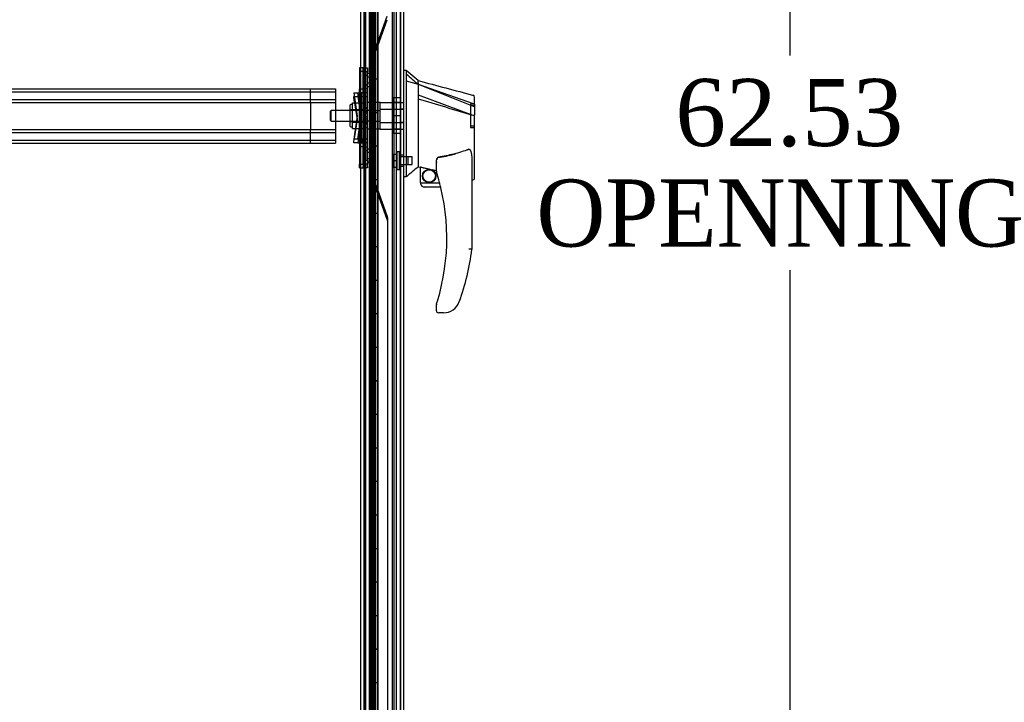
# Model space of a CAD drawing. Header units: inches. Extents: x 1 to 359, y -2 to 239.
# Tile 10 of 88: x 31 to 60, y 97 to 118. Entities that reach past the tile are written whole.
import ezdxf
from ezdxf.enums import TextEntityAlignment as Align
from ezdxf.lldxf.tags import DXFTag

# ---------------------------------------------------------------- set-up
doc = ezdxf.new("R2010")
doc.units = ezdxf.units.IN
doc.header["$MEASUREMENT"] = 0
for name, color, linetype in [('COM53964-2', 7, 'Continuous'), ('COM54746-60', 7, 'Continuous'), ('COM70220', 7, 'Continuous'), ('COM70739-9', 7, 'Continuous'), ('COM70838', 7, 'Continuous'), ('COM70839-3', 7, 'Continuous'), ('COM71195-8', 7, 'Continuous'), ('COM71300-8', 7, 'Continuous'), ('Default', 7, 'Continuous'), ('HAN13068', 7, 'Continuous'), ('HAN13068_NUT', 7, 'Continuous'), ('HAN13068_SCREW', 7, 'Continuous'), ('HAN_NUT', 7, 'Continuous'), ('RVT19000', 7, 'Continuous'), ('SPC87322', 7, 'Continuous')]:
    doc.layers.add(name, color=color, linetype=linetype)
doc.styles.add('SEACAD_Times_New_Roman', font='times.ttf')
tags = doc.linetypes.add('HIDDEN2', pattern=[0.1875, 0.125, -0.0625]).pattern_tags.tags
tags[6:7] = [DXFTag(74, 4), DXFTag(75, 0), DXFTag(340, '0'), DXFTag(46, 0.0), DXFTag(50, 0.0), DXFTag(44, 0.0), DXFTag(45, 0.0)]
tags[4:5] = [DXFTag(74, 4), DXFTag(75, 0), DXFTag(340, '0'), DXFTag(46, 0.0), DXFTag(50, 0.0), DXFTag(44, 0.0), DXFTag(45, 0.0)]
doc.dimstyles.new('HAMMOND_(STH_-_540x360)', dxfattribs={"dimtxt": 2, "dimasz": 2.5, "dimexe": 1, "dimexo": 1, "dimgap": 0.5, "dimtad": 0, "dimtih": 1, "dimtoh": 1, "dimzin": 0, "dimdsep": 46, "dimtxsty": 'SEACAD_Times_New_Roman', "dimblk1": '_SE_FILLED', "dimblk2": '_SE_FILLED', "dimsah": 1, "dimcen": 1, "dimadec": 0, "dimazin": 0, "dimtfac": 0.8, "dimtofl": 0, "dimtmove": 0, "dimatfit": 3, "dimfxl": 1, "dimtolj": 1, "dimtzin": 0, "dimarcsym": 0})

# ---------------------------------------------------------------- blocks, each defined once
blk = doc.blocks.new('SE1')
at = {"layer": 'COM53964-2', "color": 7, "linetype": 'HIDDEN2'}
for p, q in [((17.72, 115.47), (40.095, 115.47)), ((17.72, 115.375), (40.095, 115.375)), ((39.348, 115.332), (39.348, 115.47)), ((40.095, 115.47), (40.095, 115.332)), ((17.72, 115.151), (40.095, 115.151)), ((39.348, 115.194), (39.348, 115.332)), ((39.348, 115.056), (39.348, 115.194)), ((40.095, 115.332), (40.095, 113.983)), ((17.72, 115.056), (40.095, 115.056)), ((39.348, 115.056), (39.348, 114.259)), ((17.72, 114.259), (40.095, 114.259)), ((39.348, 114.121), (39.348, 114.259)), ((17.72, 114.164), (40.095, 114.164)), ((17.72, 113.94), (40.095, 113.94)), ((39.348, 113.983), (39.348, 114.121)), ((39.348, 113.845), (39.348, 113.983)), ((40.095, 113.983), (40.095, 113.845)), ((17.72, 113.845), (40.095, 113.845))]:
    blk.add_line(p, q, dxfattribs=at)
at = {"layer": 'COM54746-60', "color": 7, "linetype": 'HIDDEN2'}
for p, q in [((41, 84.765), (41, 144.765)), ((41.186, 144.765), (41.186, 85.765)), ((41.286, 85.765), (41.286, 144.765)), ((41.84, 84.765), (41.84, 144.765)), ((41.101, 117.765), (41.101, 116.765)), ((41.105, 117.765), (41.105, 116.765)), ((41.11, 116.765), (41.11, 117.765)), ((41.119, 117.765), (41.119, 116.766)), ((41.181, 117.765), (41.181, 116.766)), ((41.194, 116.765), (41.194, 117.765)), ((41.236, 116.765), (41.236, 117.765)), ((41.241, 117.765), (41.241, 116.766)), ((41.246, 117.765), (41.246, 116.766)), ((41.291, 116.765), (41.291, 117.765)), ((41.101, 116.765), (41.105, 116.765)), ((41.101, 116.765), (41.101, 115.765)), ((41.119, 116.766), (41.119, 116.765)), ((41.119, 116.764), (41.246, 116.764)), ((41.149, 116.765), (41.149, 115.765)), ((41.181, 116.766), (41.181, 115.765)), ((41.194, 116.765), (41.194, 115.765)), ((41.236, 116.765), (41.236, 115.765)), ((41.241, 115.765), (41.241, 116.766)), ((41.246, 115.765), (41.246, 116.766)), ((41.291, 116.764), (41.246, 116.764)), ((41.291, 115.765), (41.291, 116.766)), ((41.291, 116.764), (41.353, 116.764)), ((41.101, 115.765), (41.101, 114.765)), ((41.101, 115.765), (41.105, 115.765)), ((41.105, 115.765), (41.105, 114.765)), ((41.11, 114.765), (41.11, 115.765)), ((41.119, 115.765), (41.119, 114.766)), ((41.181, 115.765), (41.181, 114.766)), ((41.194, 114.765), (41.194, 115.765)), ((41.236, 114.765), (41.236, 115.765)), ((41.241, 115.765), (41.241, 114.766)), ((41.246, 115.765), (41.246, 114.766)), ((41.291, 114.765), (41.291, 115.765)), ((41.101, 114.765), (41.105, 114.765)), ((41.101, 114.765), (41.101, 113.765)), ((41.119, 114.766), (41.119, 114.765)), ((41.119, 114.764), (41.246, 114.764)), ((41.149, 114.765), (41.149, 113.765)), ((41.181, 114.766), (41.181, 113.765)), ((41.194, 114.765), (41.194, 113.765)), ((41.236, 114.765), (41.236, 113.765)), ((41.241, 113.765), (41.241, 114.766)), ((41.246, 113.765), (41.246, 114.766)), ((41.291, 114.764), (41.246, 114.764)), ((41.291, 113.765), (41.291, 114.766)), ((41.291, 114.764), (41.353, 114.764)), ((41.101, 113.765), (41.101, 112.765)), ((41.101, 113.765), (41.105, 113.765)), ((41.105, 113.765), (41.105, 112.765)), ((41.11, 112.765), (41.11, 113.765)), ((41.119, 113.765), (41.119, 112.766)), ((41.181, 113.765), (41.181, 112.766)), ((41.194, 112.765), (41.194, 113.765)), ((41.236, 112.765), (41.236, 113.765)), ((41.241, 113.765), (41.241, 112.766)), ((41.246, 113.765), (41.246, 112.766)), ((41.291, 112.765), (41.291, 113.765)), ((41.101, 112.765), (41.105, 112.765)), ((41.101, 112.765), (41.101, 111.765)), ((41.119, 112.766), (41.119, 112.765)), ((41.119, 112.764), (41.246, 112.764)), ((41.149, 112.765), (41.149, 111.765)), ((41.181, 112.766), (41.181, 111.765)), ((41.194, 112.765), (41.194, 111.765)), ((41.236, 112.765), (41.236, 111.765)), ((41.241, 111.765), (41.241, 112.766)), ((41.246, 111.765), (41.246, 112.766)), ((41.291, 112.764), (41.246, 112.764)), ((41.291, 111.765), (41.291, 112.766)), ((41.291, 112.764), (41.353, 112.764)), ((41, 111.917), (40.938, 111.917)), ((40.938, 111.613), (41, 111.613)), ((41.101, 111.765), (41.101, 110.765)), ((41.101, 111.765), (41.105, 111.765)), ((41.105, 111.765), (41.105, 110.765)), ((41.11, 110.765), (41.11, 111.765)), ((41.119, 111.765), (41.119, 110.766)), ((41.181, 111.765), (41.181, 110.766)), ((41.194, 110.765), (41.194, 111.765)), ((41.236, 110.765), (41.236, 111.765)), ((41.241, 111.765), (41.241, 110.766)), ((41.246, 111.765), (41.246, 110.766)), ((41.291, 110.765), (41.291, 111.765)), ((41.101, 110.765), (41.105, 110.765)), ((41.101, 110.765), (41.101, 109.765)), ((41.119, 110.766), (41.119, 110.765)), ((41.119, 110.764), (41.246, 110.764)), ((41.149, 110.765), (41.149, 109.765)), ((41.181, 110.766), (41.181, 109.765)), ((41.194, 110.765), (41.194, 109.765)), ((41.236, 110.765), (41.236, 109.765)), ((41.241, 109.765), (41.241, 110.766)), ((41.246, 109.765), (41.246, 110.766)), ((41.291, 110.764), (41.246, 110.764)), ((41.291, 109.765), (41.291, 110.766)), ((41.291, 110.764), (41.353, 110.764)), ((41.101, 109.765), (41.101, 108.765)), ((41.101, 109.765), (41.105, 109.765)), ((41.105, 109.765), (41.105, 108.765)), ((41.11, 108.765), (41.11, 109.765)), ((41.119, 109.765), (41.119, 108.766)), ((41.181, 109.765), (41.181, 108.766)), ((41.194, 108.765), (41.194, 109.765)), ((41.236, 108.765), (41.236, 109.765)), ((41.241, 109.765), (41.241, 108.766)), ((41.246, 109.765), (41.246, 108.766)), ((41.291, 108.765), (41.291, 109.765)), ((41.101, 108.765), (41.105, 108.765)), ((41.101, 108.765), (41.101, 107.765)), ((41.119, 108.766), (41.119, 108.765)), ((41.119, 108.764), (41.246, 108.764)), ((41.149, 108.765), (41.149, 107.765)), ((41.181, 108.766), (41.181, 107.765)), ((41.194, 108.765), (41.194, 107.765)), ((41.236, 108.765), (41.236, 107.765)), ((41.241, 107.765), (41.241, 108.766)), ((41.246, 107.765), (41.246, 108.766)), ((41.291, 108.764), (41.246, 108.764)), ((41.291, 107.765), (41.291, 108.766)), ((41.291, 108.764), (41.353, 108.764)), ((41.101, 107.765), (41.101, 106.765)), ((41.101, 107.765), (41.105, 107.765)), ((41.105, 107.765), (41.105, 106.765)), ((41.11, 106.765), (41.11, 107.765)), ((41.119, 107.765), (41.119, 106.766)), ((41.181, 107.765), (41.181, 106.766)), ((41.194, 106.765), (41.194, 107.765)), ((41.236, 106.765), (41.236, 107.765)), ((41.241, 107.765), (41.241, 106.766)), ((41.246, 107.765), (41.246, 106.766)), ((41.291, 106.765), (41.291, 107.765)), ((41.101, 106.765), (41.105, 106.765)), ((41.101, 106.765), (41.101, 105.765)), ((41.119, 106.766), (41.119, 106.765)), ((41.119, 106.764), (41.246, 106.764)), ((41.149, 106.765), (41.149, 105.765)), ((41.181, 106.766), (41.181, 105.765)), ((41.194, 106.765), (41.194, 105.765)), ((41.236, 106.765), (41.236, 105.765)), ((41.241, 105.765), (41.241, 106.766)), ((41.246, 105.765), (41.246, 106.766)), ((41.291, 106.764), (41.246, 106.764)), ((41.291, 105.765), (41.291, 106.766)), ((41.291, 106.764), (41.353, 106.764)), ((41, 105.917), (40.938, 105.917)), ((41.101, 105.765), (41.101, 104.765)), ((41.101, 105.765), (41.105, 105.765)), ((41.105, 105.765), (41.105, 104.765)), ((41.11, 104.765), (41.11, 105.765)), ((41.119, 105.765), (41.119, 104.766)), ((41.181, 105.765), (41.181, 104.766)), ((41.194, 104.765), (41.194, 105.765)), ((41.236, 104.765), (41.236, 105.765)), ((41.241, 105.765), (41.241, 104.766)), ((41.246, 105.765), (41.246, 104.766)), ((41.291, 104.765), (41.291, 105.765)), ((40.938, 105.613), (41, 105.613)), ((41.101, 104.765), (41.105, 104.765)), ((41.101, 104.765), (41.101, 103.765)), ((41.119, 104.766), (41.119, 104.765)), ((41.119, 104.764), (41.246, 104.764)), ((41.149, 104.765), (41.149, 103.765)), ((41.181, 104.766), (41.181, 103.765)), ((41.194, 104.765), (41.194, 103.765)), ((41.236, 104.765), (41.236, 103.765)), ((41.241, 103.765), (41.241, 104.766)), ((41.246, 103.765), (41.246, 104.766)), ((41.291, 104.764), (41.246, 104.764)), ((41.291, 103.765), (41.291, 104.766)), ((41.291, 104.764), (41.353, 104.764)), ((41.101, 103.765), (41.101, 102.765)), ((41.101, 103.765), (41.105, 103.765)), ((41.105, 103.765), (41.105, 102.765)), ((41.11, 102.765), (41.11, 103.765)), ((41.119, 103.765), (41.119, 102.766)), ((41.181, 103.765), (41.181, 102.766)), ((41.194, 102.765), (41.194, 103.765)), ((41.236, 102.765), (41.236, 103.765)), ((41.241, 103.765), (41.241, 102.766)), ((41.246, 103.765), (41.246, 102.766)), ((41.291, 102.765), (41.291, 103.765)), ((41.101, 102.765), (41.105, 102.765)), ((41.101, 102.765), (41.101, 101.765)), ((41.119, 102.766), (41.119, 102.765)), ((41.119, 102.764), (41.246, 102.764)), ((41.149, 102.765), (41.149, 101.765)), ((41.181, 102.766), (41.181, 101.765)), ((41.194, 102.765), (41.194, 101.765)), ((41.236, 102.765), (41.236, 101.765)), ((41.241, 101.765), (41.241, 102.766)), ((41.246, 101.765), (41.246, 102.766)), ((41.291, 102.764), (41.246, 102.764)), ((41.291, 101.765), (41.291, 102.766)), ((41.291, 102.764), (41.353, 102.764)), ((41.101, 101.765), (41.101, 100.765)), ((41.101, 101.765), (41.105, 101.765)), ((41.105, 101.765), (41.105, 100.765)), ((41.11, 100.765), (41.11, 101.765)), ((41.119, 101.765), (41.119, 100.766)), ((41.181, 101.765), (41.181, 100.766)), ((41.194, 100.765), (41.194, 101.765)), ((41.236, 100.765), (41.236, 101.765)), ((41.241, 101.765), (41.241, 100.766)), ((41.246, 101.765), (41.246, 100.766)), ((41.291, 100.765), (41.291, 101.765)), ((41.101, 100.765), (41.105, 100.765)), ((41.101, 100.765), (41.101, 99.765)), ((41.119, 100.766), (41.119, 100.765)), ((41.119, 100.764), (41.246, 100.764)), ((41.149, 100.765), (41.149, 99.765)), ((41.181, 100.766), (41.181, 99.765)), ((41.194, 100.765), (41.194, 99.765)), ((41.236, 100.765), (41.236, 99.765)), ((41.241, 99.765), (41.241, 100.766)), ((41.246, 99.765), (41.246, 100.766)), ((41.291, 100.764), (41.246, 100.764)), ((41.291, 99.765), (41.291, 100.766)), ((41.291, 100.764), (41.353, 100.764)), ((41, 99.917), (40.938, 99.917)), ((40.938, 99.613), (41, 99.613)), ((41.101, 99.765), (41.101, 98.765)), ((41.101, 99.765), (41.105, 99.765)), ((41.105, 99.765), (41.105, 98.765)), ((41.11, 98.765), (41.11, 99.765)), ((41.119, 99.765), (41.119, 98.766)), ((41.181, 99.765), (41.181, 98.766)), ((41.194, 98.765), (41.194, 99.765)), ((41.236, 98.765), (41.236, 99.765)), ((41.241, 99.765), (41.241, 98.766)), ((41.246, 99.765), (41.246, 98.766)), ((41.291, 98.765), (41.291, 99.765)), ((41.101, 98.765), (41.105, 98.765)), ((41.101, 98.765), (41.101, 97.765)), ((41.119, 98.766), (41.119, 98.765)), ((41.119, 98.764), (41.246, 98.764)), ((41.149, 98.765), (41.149, 97.765)), ((41.181, 98.766), (41.181, 97.765)), ((41.194, 98.765), (41.194, 97.765)), ((41.236, 98.765), (41.236, 97.765)), ((41.241, 97.765), (41.241, 98.766)), ((41.246, 97.765), (41.246, 98.766)), ((41.291, 98.764), (41.246, 98.764)), ((41.291, 97.765), (41.291, 98.766)), ((41.291, 98.764), (41.353, 98.764)), ((41.101, 97.765), (41.101, 96.765)), ((41.101, 97.765), (41.105, 97.765)), ((41.105, 97.765), (41.105, 96.765)), ((41.11, 96.765), (41.11, 97.765)), ((41.119, 97.765), (41.119, 96.766)), ((41.181, 97.765), (41.181, 96.766)), ((41.194, 96.765), (41.194, 97.765)), ((41.236, 96.765), (41.236, 97.765)), ((41.241, 97.765), (41.241, 96.766)), ((41.246, 97.765), (41.246, 96.766)), ((41.291, 96.765), (41.291, 97.765))]:
    blk.add_line(p, q, dxfattribs=at)
at = {"layer": 'COM54746-60', "color": 7, "linetype": 'Continuous'}
for p, q in [((41.149, 116.765), (41.149, 117.765)), ((41.353, 116.765), (41.353, 117.765)), ((41.105, 115.765), (41.105, 116.765)), ((41.105, 116.765), (41.149, 116.765)), ((41.11, 116.765), (41.11, 115.765)), ((41.119, 116.766), (41.353, 116.766)), ((41.119, 116.765), (41.119, 115.765)), ((41.149, 116.765), (41.353, 116.765)), ((41.353, 115.765), (41.353, 116.766)), ((41.105, 115.765), (41.149, 115.765)), ((41.149, 115.765), (41.353, 115.765)), ((41.149, 115.765), (41.353, 115.765)), ((41.149, 114.765), (41.149, 115.765)), ((41.353, 114.765), (41.353, 115.765)), ((41.105, 113.765), (41.105, 114.765)), ((41.105, 114.765), (41.149, 114.765)), ((41.11, 114.765), (41.11, 113.765)), ((41.119, 114.766), (41.353, 114.766)), ((41.119, 114.765), (41.119, 113.765)), ((41.149, 114.765), (41.353, 114.765)), ((41.353, 113.765), (41.353, 114.766)), ((41.105, 113.765), (41.149, 113.765)), ((41.149, 113.765), (41.353, 113.765)), ((41.149, 113.765), (41.353, 113.765)), ((41.149, 112.765), (41.149, 113.765)), ((41.353, 112.765), (41.353, 113.765)), ((41.105, 111.765), (41.105, 112.765)), ((41.105, 112.765), (41.149, 112.765)), ((41.11, 112.765), (41.11, 111.765)), ((41.119, 112.766), (41.353, 112.766)), ((41.119, 112.765), (41.119, 111.765)), ((41.149, 112.765), (41.353, 112.765)), ((41.353, 111.765), (41.353, 112.766)), ((41.105, 111.765), (41.149, 111.765)), ((41.149, 111.765), (41.353, 111.765)), ((41.149, 111.765), (41.353, 111.765)), ((41.149, 110.765), (41.149, 111.765)), ((41.353, 110.765), (41.353, 111.765)), ((41.105, 109.765), (41.105, 110.765)), ((41.105, 110.765), (41.149, 110.765)), ((41.11, 110.765), (41.11, 109.765)), ((41.119, 110.766), (41.353, 110.766)), ((41.119, 110.765), (41.119, 109.765)), ((41.149, 110.765), (41.353, 110.765)), ((41.353, 109.765), (41.353, 110.766)), ((41.105, 109.765), (41.149, 109.765)), ((41.149, 109.765), (41.353, 109.765)), ((41.149, 109.765), (41.353, 109.765)), ((41.149, 108.765), (41.149, 109.765)), ((41.353, 108.765), (41.353, 109.765)), ((41.105, 107.765), (41.105, 108.765)), ((41.105, 108.765), (41.149, 108.765)), ((41.11, 108.765), (41.11, 107.765)), ((41.119, 108.766), (41.353, 108.766)), ((41.119, 108.765), (41.119, 107.765)), ((41.149, 108.765), (41.353, 108.765)), ((41.353, 107.765), (41.353, 108.766)), ((41.105, 107.765), (41.149, 107.765)), ((41.149, 107.765), (41.353, 107.765)), ((41.149, 107.765), (41.353, 107.765)), ((41.149, 106.765), (41.149, 107.765)), ((41.353, 106.765), (41.353, 107.765)), ((41.105, 105.765), (41.105, 106.765)), ((41.105, 106.765), (41.149, 106.765)), ((41.11, 106.765), (41.11, 105.765)), ((41.119, 106.766), (41.353, 106.766)), ((41.119, 106.765), (41.119, 105.765)), ((41.149, 106.765), (41.353, 106.765)), ((41.353, 105.765), (41.353, 106.766)), ((41.105, 105.765), (41.149, 105.765)), ((41.149, 105.765), (41.353, 105.765)), ((41.149, 105.765), (41.353, 105.765)), ((41.149, 104.765), (41.149, 105.765)), ((41.353, 104.765), (41.353, 105.765)), ((41.105, 103.765), (41.105, 104.765)), ((41.105, 104.765), (41.149, 104.765)), ((41.11, 104.765), (41.11, 103.765)), ((41.119, 104.766), (41.353, 104.766)), ((41.119, 104.765), (41.119, 103.765)), ((41.149, 104.765), (41.353, 104.765)), ((41.353, 103.765), (41.353, 104.766)), ((41.105, 103.765), (41.149, 103.765)), ((41.149, 103.765), (41.353, 103.765)), ((41.149, 103.765), (41.353, 103.765)), ((41.149, 102.765), (41.149, 103.765)), ((41.353, 102.765), (41.353, 103.765)), ((41.105, 101.765), (41.105, 102.765)), ((41.105, 102.765), (41.149, 102.765)), ((41.11, 102.765), (41.11, 101.765)), ((41.119, 102.766), (41.353, 102.766)), ((41.119, 102.765), (41.119, 101.765)), ((41.149, 102.765), (41.353, 102.765)), ((41.353, 101.765), (41.353, 102.766)), ((41.105, 101.765), (41.149, 101.765)), ((41.149, 101.765), (41.353, 101.765)), ((41.149, 101.765), (41.353, 101.765)), ((41.149, 100.765), (41.149, 101.765)), ((41.353, 100.765), (41.353, 101.765)), ((41.105, 99.765), (41.105, 100.765)), ((41.105, 100.765), (41.149, 100.765)), ((41.11, 100.765), (41.11, 99.765)), ((41.119, 100.766), (41.353, 100.766)), ((41.119, 100.765), (41.119, 99.765)), ((41.149, 100.765), (41.353, 100.765)), ((41.353, 99.765), (41.353, 100.766)), ((41.105, 99.765), (41.149, 99.765)), ((41.149, 99.765), (41.353, 99.765)), ((41.149, 99.765), (41.353, 99.765)), ((41.149, 98.765), (41.149, 99.765)), ((41.353, 98.765), (41.353, 99.765)), ((41.105, 97.765), (41.105, 98.765)), ((41.105, 98.765), (41.149, 98.765)), ((41.11, 98.765), (41.11, 97.765)), ((41.119, 98.766), (41.353, 98.766)), ((41.119, 98.765), (41.119, 97.765)), ((41.149, 98.765), (41.353, 98.765)), ((41.353, 97.765), (41.353, 98.766)), ((41.105, 97.765), (41.149, 97.765)), ((41.149, 97.765), (41.353, 97.765)), ((41.149, 97.765), (41.353, 97.765)), ((41.149, 96.765), (41.149, 97.765)), ((41.353, 96.765), (41.353, 97.765))]:
    blk.add_line(p, q, dxfattribs=at)
at = {"layer": 'COM70220', "color": 7, "linetype": 'HIDDEN2'}
for p, q in [((41.78, 145.259), (41.78, 84.199)), ((42.026, 145.259), (42.026, 84.199)), ((42.028, 145.259), (42.028, 84.199)), ((42.029, 145.259), (42.029, 84.199))]:
    blk.add_line(p, q, dxfattribs=at)
at = {"layer": 'COM70739-9', "color": 7, "linetype": 'HIDDEN2'}
blk.add_line((40.968, 144.966), (40.968, 84.346), dxfattribs=at)
at = {"layer": 'COM70838', "color": 7, "linetype": 'HIDDEN2'}
for p, q in [((40.923, 116.095), (41.048, 116.095)), ((40.923, 115.97), (40.923, 116.095)), ((40.923, 115.987), (41.048, 115.987)), ((41.048, 115.978), (40.923, 115.978)), ((40.923, 113.345), (40.923, 115.97)), ((41.048, 116.095), (41.048, 115.97)), ((41.048, 113.345), (41.048, 115.97)), ((41.048, 115.87), (40.923, 115.87)), ((40.923, 115.588), (41.048, 115.588)), ((40.923, 115.48), (41.048, 115.48)), ((40.636, 115.345), (40.806, 115.345)), ((40.636, 115.345), (40.736, 114.657)), ((40.654, 115.112), (40.636, 115.237)), ((40.636, 115.237), (40.762, 115.237)), ((40.654, 115.112), (40.736, 114.55)), ((40.862, 114.657), (40.762, 115.345)), ((40.865, 115.237), (40.762, 115.237)), ((40.762, 115.237), (40.78, 115.112)), ((40.78, 115.112), (40.862, 114.55)), ((40.806, 113.97), (40.806, 115.345)), ((40.806, 115.345), (40.909, 115.345)), ((40.829, 113.97), (40.829, 115.345)), ((40.865, 113.97), (40.865, 115.345)), ((40.865, 115.237), (40.99, 115.237)), ((41.048, 115.345), (40.909, 115.345)), ((40.988, 113.97), (40.988, 115.345)), ((40.99, 113.97), (40.99, 115.345)), ((40.99, 115.237), (41.048, 115.237)), ((41.048, 114.902), (40.923, 114.902)), ((41.048, 114.795), (40.923, 114.795)), ((40.736, 114.657), (40.636, 113.97)), ((40.736, 114.55), (40.654, 113.987)), ((40.762, 113.97), (40.862, 114.657)), ((40.862, 114.55), (40.78, 113.987)), ((41.048, 114.744), (40.923, 114.744)), ((41.048, 114.636), (40.923, 114.636)), ((40.923, 114.571), (41.048, 114.571)), ((40.923, 114.463), (41.048, 114.463)), ((41.048, 114.412), (40.923, 114.412)), ((41.048, 114.305), (40.923, 114.305)), ((40.636, 113.862), (40.654, 113.987)), ((40.806, 113.97), (40.636, 113.97)), ((40.78, 113.987), (40.762, 113.862)), ((40.806, 113.97), (40.806, 113.862)), ((40.919, 113.97), (40.806, 113.97)), ((40.829, 113.97), (40.829, 113.862)), ((40.865, 113.97), (40.865, 113.862)), ((41.048, 113.97), (40.919, 113.97)), ((40.988, 113.97), (40.988, 113.862)), ((40.99, 113.97), (40.99, 113.862)), ((40.762, 113.862), (40.636, 113.862)), ((40.762, 113.862), (40.865, 113.862)), ((40.99, 113.862), (40.865, 113.862)), ((41.048, 113.727), (40.923, 113.727)), ((41.048, 113.619), (40.923, 113.619)), ((41.048, 113.862), (40.99, 113.862)), ((40.923, 113.22), (40.923, 113.345)), ((40.923, 113.337), (41.048, 113.337)), ((41.048, 113.345), (41.048, 113.22)), ((40.923, 113.229), (41.048, 113.229)), ((41.048, 113.22), (40.923, 113.22)), ((40.923, 113.219), (40.923, 113.149)), ((40.923, 113.112), (40.923, 113.149)), ((41.048, 113.112), (40.923, 113.112)), ((41.048, 113.149), (41.048, 113.22)), ((41.048, 113.149), (41.048, 113.112))]:
    blk.add_line(p, q, dxfattribs=at)
for centre, start, end in [((40.806, 115.4), 331.9602, 0), ((40.806, 115.264), 346.4554, 0), ((40.806, 113.942), 0, 13.5446), ((40.806, 113.807), 0, 28.0398)]:
    blk.add_arc(centre, 0.117, start, end, dxfattribs=at)
at = {"layer": 'COM70839-3', "color": 7, "linetype": 'HIDDEN2'}
for p, q in [((41.113, 143.322), (41.109, 115.419)), ((41.185, 143.322), (41.181, 115.419)), ((41.108, 143.214), (41.11, 115.312)), ((41.18, 143.214), (41.182, 115.312)), ((41.301, 116.611), (41.633, 117.529)), ((41.302, 116.719), (41.633, 117.637)), ((41.196, 116.557), (41.152, 116.557)), ((41.152, 115.508), (41.152, 116.557)), ((41.196, 115.508), (41.196, 116.557)), ((41.196, 116.45), (41.152, 116.45)), ((41.152, 115.4), (41.152, 116.45)), ((41.196, 115.4), (41.196, 116.45)), ((41.182, 115.923), (41.11, 115.923)), ((41.182, 115.816), (41.11, 115.816)), ((41.109, 115.408), (41.109, 115.419)), ((41.109, 115.419), (41.181, 115.419)), ((41.181, 115.408), (41.109, 115.408)), ((41.11, 115.642), (41.182, 115.642)), ((41.11, 115.535), (41.182, 115.535)), ((41.196, 115.508), (41.152, 115.508)), ((41.196, 115.4), (41.152, 115.4)), ((41.181, 115.419), (41.181, 115.408)), ((41.11, 115.3), (41.11, 115.312)), ((41.11, 115.312), (41.182, 115.312)), ((41.182, 115.3), (41.11, 115.3)), ((41.182, 115.312), (41.182, 115.3)), ((41.109, 113.907), (41.181, 113.907)), ((41.109, 113.895), (41.109, 113.907)), ((41.181, 113.907), (41.181, 113.895)), ((41.109, 113.895), (41.113, 85.993)), ((41.109, 113.895), (41.181, 113.895)), ((41.109, 113.799), (41.181, 113.799)), ((41.109, 113.787), (41.109, 113.799)), ((41.109, 113.787), (41.113, 85.885)), ((41.109, 113.787), (41.181, 113.787)), ((41.182, 113.672), (41.11, 113.672)), ((41.196, 113.807), (41.152, 113.807)), ((41.152, 113.807), (41.152, 112.757)), ((41.196, 113.699), (41.152, 113.699)), ((41.181, 113.895), (41.185, 85.993)), ((41.181, 113.799), (41.181, 113.787)), ((41.181, 113.787), (41.185, 85.885)), ((41.196, 113.807), (41.196, 112.757)), ((41.182, 113.565), (41.11, 113.565)), ((41.11, 113.391), (41.182, 113.391)), ((41.11, 113.284), (41.182, 113.284)), ((41.196, 112.757), (41.152, 112.757)), ((41.152, 112.756), (41.152, 112.649)), ((41.196, 112.756), (41.196, 112.649)), ((41.196, 112.649), (41.152, 112.649)), ((41.633, 111.677), (41.302, 112.595)), ((41.633, 111.57), (41.302, 112.488)), ((41.641, 111.635), (41.644, 85.993)), ((41.641, 111.527), (41.644, 85.885))]:
    blk.add_line(p, q, dxfattribs=at)
for centre, radius, start, end in [((41.32, 116.565), 0.125, 145.3151, 183.4345), ((41.28, 116.557), 0.1, 115.1779, 128.3461), ((41.184, 116.761), 0.125, 295.1779, 340.1301), ((41.184, 116.654), 0.125, 295.1871, 340.1393), ((41.32, 116.458), 0.125, 145.3243, 183.4437), ((41.28, 116.45), 0.1, 115.1871, 128.3553), ((41.321, 112.749), 0.126, 176.7583, 214.4921), ((41.321, 112.642), 0.126, 176.7583, 214.4921), ((41.28, 112.757), 0.1, 231.6539, 244.8221), ((41.28, 112.649), 0.1, 231.6539, 244.8221), ((41.184, 112.553), 0.125, 19.8699, 64.8221), ((41.184, 112.445), 0.125, 19.8699, 64.8221), ((41.516, 111.635), 0.125, 0.0066, 19.8699), ((41.516, 111.527), 0.125, 0.0066, 19.8699)]:
    blk.add_arc(centre, radius, start, end, dxfattribs=at)
for points, knots in [([(41.152, 116.557), (41.152, 116.559), (41.152, 116.563), (41.153, 116.571), (41.155, 116.58), (41.16, 116.591), (41.17, 116.606), (41.184, 116.618), (41.2, 116.627), (41.208, 116.632), (41.213, 116.634), (41.216, 116.635), (41.218, 116.636)], [0, 0, 0, 0, 0.05061, 0.101487, 0.206046, 0.316229, 0.434294, 0.697449, 0.843949, 0.921009, 0.953225, 1, 1, 1, 1]), ([(41.152, 116.45), (41.152, 116.452), (41.152, 116.456), (41.153, 116.463), (41.155, 116.473), (41.16, 116.484), (41.17, 116.498), (41.184, 116.511), (41.199, 116.52), (41.208, 116.524), (41.213, 116.527), (41.216, 116.528), (41.218, 116.528)], [0, 0, 0, 0, 0.05061, 0.101487, 0.206046, 0.316229, 0.434294, 0.697449, 0.843949, 0.921009, 0.953225, 1, 1, 1, 1]), ([(41.152, 115.508), (41.152, 115.507), (41.152, 115.506), (41.152, 115.505), (41.152, 115.505), (41.152, 115.503), (41.151, 115.502), (41.151, 115.499), (41.151, 115.496), (41.15, 115.49), (41.148, 115.485), (41.143, 115.472), (41.138, 115.464), (41.127, 115.448), (41.122, 115.441), (41.115, 115.432), (41.113, 115.429), (41.111, 115.426), (41.111, 115.425), (41.11, 115.424), (41.11, 115.423), (41.11, 115.422), (41.11, 115.422), (41.11, 115.422), (41.11, 115.421), (41.11, 115.421), (41.11, 115.421), (41.11, 115.421), (41.109, 115.42), (41.109, 115.419)], [0, 0, 0, 0, 0.015625, 0.015625, 0.03125, 0.03125, 0.0625, 0.0625, 0.125, 0.125, 0.25, 0.25, 0.5, 0.5, 0.75, 0.75, 0.875, 0.875, 0.90625, 0.90625, 0.9375, 0.9375, 0.953125, 0.953125, 0.960938, 0.960938, 0.96875, 0.96875, 1, 1, 1, 1]), ([(41.152, 115.4), (41.152, 115.399), (41.152, 115.399), (41.152, 115.397), (41.152, 115.397), (41.152, 115.395), (41.152, 115.394), (41.151, 115.391), (41.151, 115.389), (41.15, 115.382), (41.148, 115.378), (41.143, 115.365), (41.138, 115.356), (41.127, 115.341), (41.122, 115.334), (41.115, 115.324), (41.113, 115.321), (41.111, 115.318), (41.111, 115.318), (41.111, 115.316), (41.11, 115.316), (41.11, 115.315), (41.11, 115.315), (41.11, 115.314), (41.11, 115.314), (41.11, 115.314), (41.11, 115.313), (41.11, 115.313), (41.11, 115.312), (41.11, 115.312)], [0, 0, 0, 0, 0.015625, 0.015625, 0.03125, 0.03125, 0.0625, 0.0625, 0.125, 0.125, 0.25, 0.25, 0.5, 0.5, 0.75, 0.75, 0.875, 0.875, 0.90625, 0.90625, 0.9375, 0.9375, 0.953125, 0.953125, 0.960938, 0.960938, 0.96875, 0.96875, 1, 1, 1, 1]), ([(41.109, 113.895), (41.109, 113.89), (41.113, 113.885), (41.122, 113.873), (41.127, 113.866), (41.138, 113.85), (41.143, 113.842), (41.148, 113.829), (41.15, 113.824), (41.151, 113.818), (41.151, 113.815), (41.151, 113.813), (41.151, 113.812), (41.152, 113.811), (41.152, 113.81), (41.152, 113.809), (41.152, 113.808), (41.152, 113.807)], [0, 0, 0, 0, 0.25, 0.25, 0.5, 0.5, 0.75, 0.75, 0.875, 0.875, 0.9375, 0.9375, 0.953125, 0.953125, 0.96875, 0.96875, 1, 1, 1, 1]), ([(41.109, 113.787), (41.109, 113.783), (41.113, 113.778), (41.122, 113.765), (41.127, 113.758), (41.138, 113.743), (41.143, 113.734), (41.148, 113.721), (41.15, 113.717), (41.151, 113.71), (41.151, 113.708), (41.151, 113.705), (41.151, 113.705), (41.152, 113.704), (41.152, 113.703), (41.152, 113.702), (41.152, 113.701), (41.152, 113.699)], [0, 0, 0, 0, 0.25, 0.25, 0.5, 0.5, 0.75, 0.75, 0.875, 0.875, 0.9375, 0.9375, 0.953125, 0.953125, 0.96875, 0.96875, 1, 1, 1, 1]), ([(41.218, 112.678), (41.216, 112.679), (41.213, 112.68), (41.208, 112.682), (41.2, 112.687), (41.184, 112.696), (41.17, 112.709), (41.16, 112.723), (41.155, 112.734), (41.153, 112.743), (41.152, 112.751), (41.152, 112.755), (41.152, 112.757)], [0, 0, 0, 0, 0.046761, 0.078989, 0.156051, 0.302551, 0.565706, 0.683753, 0.793954, 0.898513, 0.94939, 1, 1, 1, 1]), ([(41.218, 112.571), (41.216, 112.571), (41.213, 112.573), (41.208, 112.575), (41.2, 112.579), (41.184, 112.588), (41.17, 112.601), (41.16, 112.615), (41.155, 112.626), (41.153, 112.636), (41.152, 112.643), (41.152, 112.647), (41.152, 112.649)], [0, 0, 0, 0, 0.046761, 0.078989, 0.156051, 0.302551, 0.565706, 0.683753, 0.793954, 0.898513, 0.94939, 1, 1, 1, 1])]:
    blk.add_open_spline(points, degree=3, knots=knots, dxfattribs=at)
at = {"layer": 'COM71195-8', "color": 7, "linetype": 'Continuous'}
for p, q in [((41.355, 145.935), (41.355, 83.594)), ((42.125, 145.841), (42.125, 83.689))]:
    blk.add_line(p, q, dxfattribs=at)
at = {"layer": 'COM71195-8', "color": 7, "linetype": 'HIDDEN2'}
for p, q in [((42.03, 145.841), (42.03, 83.689)), ((41.25, 83.843), (41.25, 145.406)), ((42.125, 114.863), (42.03, 114.863)), ((42.125, 114.466), (42.03, 114.466)), ((42.125, 113.494), (42.03, 113.494)), ((42.03, 113.16), (42.125, 113.16))]:
    blk.add_line(p, q, dxfattribs=at)
at = {"layer": 'COM71300-8', "color": 7, "linetype": 'HIDDEN2'}
for p, q in [((40.843, 145.313), (40.843, 83.998)), ((41.905, 145.313), (41.905, 83.998))]:
    blk.add_line(p, q, dxfattribs=at)
at = {"layer": 'COM71300-8', "color": 7, "linetype": 'Continuous'}
blk.add_line((40.938, 145.313), (40.938, 83.998), dxfattribs=at)
at = {"layer": 'HAN13068', "color": 7, "linetype": 'Continuous'}
for p, q in [((42.208, 116.015), (42.125, 116.015)), ((42.205, 116.015), (42.205, 115.853)), ((42.56, 115.715), (42.205, 116.014)), ((42.205, 115.853), (42.205, 115.767)), ((42.205, 115.767), (42.205, 115.708)), ((42.205, 115.708), (42.56, 115.602)), ((42.205, 115.708), (42.205, 113.276)), ((42.56, 115.642), (42.56, 115.715)), ((42.56, 115.642), (42.56, 115.617)), ((42.56, 115.617), (42.56, 115.602)), ((42.56, 115.602), (42.56, 115.171)), ((42.56, 115.602), (44.198, 115.031)), ((42.56, 115.171), (42.56, 113.673)), ((44.24, 114.996), (44.24, 115.218)), ((44.24, 114.996), (44.24, 114.683)), ((44.184, 114.681), (44.186, 114.681)), ((44.24, 112.815), (44.24, 114.683)), ((42.56, 113.673), (42.56, 113.404)), ((42.56, 113.404), (42.56, 113.191)), ((44.16, 113.354), (44.16, 110.682)), ((42.205, 113.276), (42.205, 112.992)), ((42.56, 113.191), (42.56, 113.164)), ((42.56, 113.164), (42.56, 113.146)), ((42.56, 113.146), (42.56, 113.145)), ((42.56, 113.145), (42.624, 113.129)), ((42.625, 112.665), (42.625, 113.131)), ((43.1, 113.008), (43.1, 113.282)), ((42.205, 112.845), (42.125, 112.845)), ((42.205, 112.992), (42.205, 112.845)), ((44.16, 112.758), (44.165, 112.757)), ((42.625, 112.665), (43.198, 112.665)), ((43.23, 112.54), (42.75, 112.54)), ((43.1, 108.85), (43.1, 109.028)), ((43.314, 108.79), (43.16, 108.79)), ((43.598, 108.878), (43.597, 108.88))]:
    blk.add_line(p, q, dxfattribs=at)
at = {"layer": 'HAN13068', "color": 7, "linetype": 'HIDDEN2'}
for p, q in [((42.56, 115.602), (44.195, 114.947)), ((42.56, 115.289), (44.183, 114.685)), ((39.963, 114.825), (39.933, 114.795)), ((39.933, 114.795), (39.933, 114.535)), ((39.963, 114.505), (39.963, 114.825)), ((40.923, 114.825), (39.963, 114.825)), ((41.298, 114.825), (41.423, 114.825)), ((41.298, 114.665), (41.298, 114.825)), ((41.423, 114.864), (41.423, 115.06)), ((41.423, 115.06), (42.125, 115.06)), ((41.423, 114.465), (41.423, 114.864)), ((41.423, 114.864), (42.125, 114.864)), ((44.115, 115.015), (44.115, 114.315)), ((44.24, 115.015), (44.115, 115.015)), ((44.24, 114.965), (44.115, 114.965)), ((39.933, 114.535), (39.963, 114.505)), ((39.963, 114.505), (40.923, 114.505)), ((41.298, 114.505), (41.298, 114.665)), ((41.298, 114.505), (41.423, 114.505)), ((44.185, 114.685), (44.183, 114.685)), ((41.423, 114.269), (41.423, 114.465)), ((41.423, 114.465), (42.125, 114.465)), ((41.423, 114.269), (42.125, 114.269)), ((44.115, 114.365), (44.24, 114.365)), ((44.115, 114.315), (44.24, 114.315)), ((42.125, 113.489), (42, 113.489)), ((42.25, 113.443), (42, 113.443)), ((42.25, 113.443), (42.25, 113.21)), ((42, 113.21), (42.25, 113.21)), ((42, 113.164), (42.125, 113.164)), ((42.889, 113.071), (42.655, 113.126)), ((43.1, 113.022), (42.972, 113.051)), ((44.159, 112.758), (44.16, 112.758))]:
    blk.add_line(p, q, dxfattribs=at)
at = {"layer": 'HAN13068', "color": 7, "linetype": 'Continuous'}
for radius in [0.202, 0.188]:
    blk.add_circle((42.886, 112.868), radius, dxfattribs=at)
for centre, radius, start, end in [((348.48, 1254.398), 1179.062, 254.961927, 255.044825), ((44.18, 115.218), 0.06, 0, 73.9026), ((78.971, 69.698), 56.686, 129.9653, 130.4351), ((43.16, 113.008), 0.06, 180, 197.895), ((36.996, 111.018), 6.417, 342.9898, 17.895), ((42.75, 112.665), 0.125, 180, 193.8865), ((42.75, 112.665), 0.125, 193.8865, 229.4642), ((42.75, 112.665), 0.125, 229.4642, 270), ((36.819, 111.617), 7.4, 340.2854, 352.739), ((43.16, 109.028), 0.06, 162.105, 180), ((43.314, 109.29), 0.5, 304.5623, 340.2854), ((43.16, 108.85), 0.06, 180, 270), ((43.314, 109.29), 0.5, 270, 304.5623)]:
    blk.add_arc(centre, radius, start, end, dxfattribs=at)
at = {"layer": 'HAN13068', "color": 7, "linetype": 'HIDDEN2'}
for centre, radius, start, end in [((44.18, 115.218), 0.06, 359.9815, 359.9998), ((44.195, 115.046), 0.361, 268.4768, 277.0935)]:
    blk.add_arc(centre, radius, start, end, dxfattribs=at)
at = {"layer": 'HAN13068', "color": 7, "linetype": 'Continuous'}
blk.add_ellipse((44.18, 112.815), major_axis=(-0.06, 0), ratio=0.999979, start_param=1.333204, end_param=3.141717, dxfattribs=at)
at = {"layer": 'HAN13068', "color": 7, "linetype": 'HIDDEN2'}
blk.add_ellipse((44.18, 112.815), major_axis=(-0.06, 0), ratio=0.999979, start_param=3.141717, end_param=3.145677, dxfattribs=at)
for points in [[(42.205, 115.913), (42.323, 115.809), (42.441, 115.706), (42.56, 115.602)], [(44.027, 113.648), (44.041, 113.653), (44.055, 113.659), (44.07, 113.665)]]:
    blk.add_open_spline(points, degree=3, dxfattribs=at)
at = {"layer": 'HAN13068', "color": 7, "linetype": 'Continuous'}
for points in [[(42.56, 115.171), (43.101, 115.008), (43.643, 114.844), (44.184, 114.681)], [(42.655, 113.127), (42.803, 113.095), (42.951, 113.063), (43.1, 113.03)]]:
    blk.add_open_spline(points, degree=3, dxfattribs=at)
at = {"layer": 'HAN13068', "color": 7, "linetype": 'HIDDEN2'}
for points, knots in [([(44.195, 114.947), (44.208, 114.945), (44.219, 114.942), (44.235, 114.933), (44.24, 114.927), (44.24, 114.921)], [0, 0, 0, 0, 0.5, 0.5, 1, 1, 1, 1]), ([(43.16, 113.426), (43.156, 113.426), (43.152, 113.424), (43.145, 113.42), (43.143, 113.418), (43.135, 113.409), (43.131, 113.403), (43.123, 113.39), (43.12, 113.384), (43.115, 113.37), (43.113, 113.363), (43.11, 113.354), (43.11, 113.352), (43.109, 113.35)], [0, 0, 0, 0, 0.0625, 0.0625, 0.125, 0.125, 0.25, 0.25, 0.375, 0.375, 0.5, 0.5, 0.536418, 0.536418, 0.536418, 0.536418]), ([(43.16, 113.426), (43.238, 113.437), (43.315, 113.449), (43.47, 113.479), (43.547, 113.496), (43.638, 113.52), (43.652, 113.524), (43.667, 113.528)], [0, 0, 0, 0, 0.25, 0.25, 0.5, 0.5, 0.5483726, 0.5483726, 0.5483726, 0.5483726]), ([(42.655, 113.126), (42.651, 113.127), (42.647, 113.127), (42.64, 113.129), (42.636, 113.129), (42.628, 113.13), (42.625, 113.13), (42.625, 113.13)], [0, 0, 0, 0, 0.25, 0.25, 0.5, 0.5, 1, 1, 1, 1]), ([(43.1, 113.294), (43.1, 113.294), (43.1, 113.293), (43.1, 113.286), (43.1, 113.279), (43.1, 113.272)], [0.8684678, 0.8684678, 0.8684678, 0.8684678, 0.875, 0.875, 1, 1, 1, 1]), ([(43.206, 112.635), (43.205, 112.638), (43.204, 112.642), (43.202, 112.649), (43.201, 112.653), (43.199, 112.661), (43.198, 112.665), (43.198, 112.665)], [0, 0, 0, 0, 0.25, 0.25, 0.5, 0.5, 1, 1, 1, 1]), ([(43.23, 112.54), (43.23, 112.54), (43.23, 112.54), (43.229, 112.543), (43.228, 112.546), (43.226, 112.554), (43.224, 112.562), (43.223, 112.57)], [0, 0, 0, 0, 0.25, 0.25, 0.5, 0.5, 1, 1, 1, 1])]:
    blk.add_open_spline(points, degree=3, knots=knots, dxfattribs=at)
at = {"layer": 'HAN13068', "color": 7, "linetype": 'Continuous'}
for points, knots in [([(44.198, 115.031), (44.21, 115.028), (44.22, 115.024), (44.235, 115.011), (44.24, 115.004), (44.24, 114.996)], [0, 0, 0, 0, 0.5, 0.5, 1, 1, 1, 1]), ([(44.186, 114.681), (44.193, 114.681), (44.2, 114.681), (44.213, 114.681), (44.219, 114.682), (44.227, 114.682), (44.229, 114.682), (44.233, 114.682), (44.234, 114.682), (44.237, 114.683), (44.238, 114.683), (44.239, 114.683), (44.24, 114.683), (44.24, 114.683)], [0, 0, 0, 0, 0.25, 0.25, 0.5, 0.5, 0.625, 0.625, 0.75, 0.75, 0.875, 0.875, 1, 1, 1, 1]), ([(44.07, 113.665), (43.997, 113.636), (43.923, 113.61), (43.773, 113.562), (43.698, 113.541), (43.469, 113.484), (43.315, 113.455), (43.16, 113.433)], [0, 0, 0, 0, 0.25, 0.25, 0.5, 0.5, 1, 1, 1, 1]), ([(44.07, 113.665), (44.071, 113.666), (44.073, 113.667), (44.077, 113.667), (44.079, 113.667), (44.084, 113.667), (44.088, 113.665), (44.094, 113.661), (44.097, 113.659), (44.102, 113.653), (44.104, 113.65), (44.111, 113.641), (44.114, 113.635), (44.12, 113.622), (44.123, 113.615), (44.13, 113.595), (44.134, 113.581), (44.141, 113.553), (44.143, 113.539), (44.151, 113.496), (44.154, 113.468), (44.158, 113.411), (44.16, 113.382), (44.16, 113.354)], [0, 0, 0, 0, 0.015625, 0.015625, 0.03125, 0.03125, 0.0625, 0.0625, 0.09375, 0.09375, 0.125, 0.125, 0.1875, 0.1875, 0.25, 0.25, 0.375, 0.375, 0.5, 0.5, 0.75, 0.75, 1, 1, 1, 1]), ([(43.1, 113.282), (43.1, 113.289), (43.1, 113.296), (43.101, 113.31), (43.102, 113.316), (43.104, 113.337), (43.107, 113.351), (43.115, 113.378), (43.12, 113.392), (43.131, 113.411), (43.135, 113.417), (43.143, 113.425), (43.146, 113.427), (43.152, 113.431), (43.156, 113.433), (43.16, 113.433)], [0, 0, 0, 0, 0.125, 0.125, 0.25, 0.25, 0.5, 0.5, 0.75, 0.75, 0.875, 0.875, 0.9375, 0.9375, 1, 1, 1, 1]), ([(42.625, 113.131), (42.625, 113.131), (42.625, 113.131), (42.628, 113.131), (42.631, 113.131), (42.639, 113.13), (42.647, 113.129), (42.655, 113.127)], [0, 0, 0, 0, 0.25, 0.25, 0.5, 0.5, 1, 1, 1, 1]), ([(44.16, 110.682), (44.16, 110.682), (44.159, 110.682), (44.157, 110.682), (44.155, 110.682), (44.15, 110.682), (44.148, 110.683), (44.141, 110.683), (44.137, 110.683), (44.125, 110.684), (44.115, 110.685), (44.099, 110.686), (44.093, 110.686), (44.081, 110.687), (44.075, 110.687), (44.07, 110.687)], [0, 0, 0, 0, 0.125, 0.125, 0.25, 0.25, 0.375, 0.375, 0.5, 0.5, 0.75, 0.75, 0.875, 0.875, 1, 1, 1, 1]), ([(43.102, 109.046), (43.102, 109.046), (43.103, 109.047), (43.104, 109.049), (43.104, 109.051), (43.106, 109.056), (43.107, 109.06), (43.111, 109.072), (43.114, 109.081), (43.122, 109.106), (43.127, 109.123), (43.132, 109.141)], [0, 0, 0, 0, 0.0625, 0.0625, 0.125, 0.125, 0.25, 0.25, 0.5, 0.5, 1, 1, 1, 1])]:
    blk.add_open_spline(points, degree=3, knots=knots, dxfattribs=at)
at = {"layer": 'HAN13068_NUT', "color": 7, "linetype": 'HIDDEN2'}
for p, q in [((40.518, 114.967), (40.518, 114.362)), ((40.923, 114.84), (40.518, 114.84)), ((40.598, 114.997), (40.548, 114.997)), ((40.598, 115.048), (40.923, 115.048)), ((40.598, 114.952), (40.598, 115.048)), ((40.598, 114.856), (40.598, 114.952)), ((40.598, 114.856), (40.923, 114.856)), ((40.598, 114.665), (40.598, 114.856)), ((40.598, 114.473), (40.598, 114.665)), ((40.518, 114.49), (40.923, 114.49)), ((40.548, 114.332), (40.598, 114.332)), ((40.598, 114.473), (40.923, 114.473)), ((40.598, 114.377), (40.598, 114.473)), ((40.598, 114.281), (40.598, 114.377)), ((40.598, 114.281), (40.923, 114.281))]:
    blk.add_line(p, q, dxfattribs=at)
for centre, start, end in [((40.548, 114.967), 90, 180), ((40.548, 114.362), 180, 270)]:
    blk.add_arc(centre, 0.03, start, end, dxfattribs=at)
at = {"layer": 'HAN13068_SCREW', "color": 7, "linetype": 'HIDDEN2'}
for p, q in [((41.793, 113.519), (41.93, 113.519)), ((41.793, 113.519), (41.793, 113.327)), ((41.793, 113.327), (41.93, 113.327)), ((41.793, 113.327), (41.793, 113.134)), ((41.93, 113.064), (41.93, 113.589)), ((42, 113.589), (41.93, 113.589)), ((42, 113.064), (42, 113.589)), ((42.375, 113.443), (42, 113.443)), ((42.375, 113.211), (42.375, 113.443)), ((41.793, 113.134), (41.93, 113.134)), ((41.93, 113.064), (42, 113.064)), ((42, 113.211), (42.375, 113.211))]:
    blk.add_line(p, q, dxfattribs=at)
at = {"layer": 'HAN_NUT', "color": 7, "linetype": 'HIDDEN2'}
for p, q in [((41.815, 115.195), (41.815, 114.665)), ((42.03, 115.195), (41.815, 115.195)), ((42.03, 115.057), (41.815, 115.057)), ((41.815, 114.665), (41.815, 114.135)), ((42.03, 114.665), (41.815, 114.665)), ((41.815, 114.272), (42.03, 114.272)), ((42.03, 114.135), (41.815, 114.135))]:
    blk.add_line(p, q, dxfattribs=at)
at = {"layer": 'RVT19000', "color": 7, "linetype": 'HIDDEN2'}
for p, q in [((40.81, 116.095), (40.81, 115.47)), ((40.923, 116.095), (40.81, 116.095)), ((40.923, 115.988), (40.81, 115.988)), ((40.923, 116.095), (40.923, 116.095)), ((41.048, 115.978), (40.923, 115.978)), ((41.048, 115.87), (40.923, 115.87)), ((41.26, 115.923), (41.048, 115.923)), ((41.26, 115.816), (41.048, 115.816)), ((41.26, 115.923), (41.26, 115.642)), ((40.81, 115.363), (40.81, 115.47)), ((40.81, 115.47), (40.923, 115.47)), ((40.923, 115.588), (41.048, 115.588)), ((40.923, 115.48), (41.048, 115.48)), ((41.048, 115.642), (41.26, 115.642)), ((41.048, 115.535), (41.26, 115.535)), ((41.26, 115.535), (41.26, 115.642)), ((40.81, 115.363), (40.923, 115.363)), ((40.81, 113.844), (40.81, 113.219)), ((40.923, 113.844), (40.81, 113.844)), ((40.923, 113.737), (40.81, 113.737)), ((41.048, 113.727), (40.923, 113.727)), ((41.048, 113.619), (40.923, 113.619)), ((41.26, 113.672), (41.048, 113.672)), ((41.26, 113.672), (41.26, 113.391)), ((40.923, 113.337), (41.048, 113.337)), ((41.26, 113.565), (41.048, 113.565)), ((41.048, 113.391), (41.26, 113.391)), ((41.26, 113.284), (41.26, 113.391)), ((40.81, 113.112), (40.81, 113.219)), ((40.81, 113.219), (40.923, 113.219)), ((40.81, 113.112), (40.923, 113.112)), ((40.923, 113.229), (41.048, 113.229)), ((40.923, 113.22), (40.923, 113.219)), ((40.923, 113.112), (40.923, 113.112)), ((41.048, 113.284), (41.26, 113.284))]:
    blk.add_line(p, q, dxfattribs=at)
at = {"layer": 'SPC87322', "color": 7, "linetype": 'HIDDEN2'}
for p, q in [((40.923, 114.892), (41.048, 114.892)), ((41.298, 114.825), (40.923, 114.825)), ((41.423, 115.057), (41.048, 115.057)), ((41.298, 114.505), (40.923, 114.505)), ((40.923, 114.437), (41.048, 114.437)), ((40.923, 114.427), (41.048, 114.427)), ((41.048, 114.272), (41.423, 114.272))]:
    blk.add_line(p, q, dxfattribs=at)
blk = doc.blocks.new('DMBLK142')
at = {"layer": 'Default', "linetype": 'Continuous', "transparency": 16777216}
for points in [[(54.054, 143.531), (53.637, 146.031), (53.221, 143.531)], [(54.054, 85.999), (53.221, 85.999), (53.637, 83.499)]]:
    blk.add_hatch(color=7, dxfattribs=at).paths.add_polyline_path(points)
at = {"layer": 'Default', "color": 7, "linetype": 'Continuous', "transparency": 16777216}
for p, q in [((42.592, 146.031), (54.637, 146.031)), ((53.637, 146.031), (53.637, 116.465)), ((53.637, 110.065), (53.637, 83.499)), ((42.935, 83.499), (54.637, 83.499))]:
    blk.add_line(p, q, dxfattribs=at)
at = {"layer": 'Default', "color": 7, "linetype": 'Continuous', "transparency": 16777216, "style": 'SEACAD_Times_New_Roman'}
for s, p in [('62.53', (50.225, 115.765)), ('OPENNING', (46.078, 112.765))]:
    blk.add_text(s, height=2, dxfattribs=at).set_placement(p, align=Align.TOP_LEFT)
blk = doc.blocks.new('_SE_FILLED')
at = {"color": 0}
blk.add_line((0, 0), (-1, 0), dxfattribs=at)
blk.add_solid([(0, 0), (-1, -0.1665), (-1, 0.1665), (0, 0)], dxfattribs=at)

msp = doc.modelspace()

# ---------------------------------------------------------------- block references
at = {"layer": 'Default'}
msp.add_blockref('SE1', (0, 0), dxfattribs=at)

# ---------------------------------------------------------------- dimensions: what is measured, and where the dimension line sits
at = {"layer": 'Default', "color": 7, "linetype": 'Continuous'}
dim = msp.add_linear_dim(base=(53.637, 83.499), p1=(41.592, 146.031), p2=(41.25, 83.499), angle=90, text='\\A1;<>\\POPENNING', dimstyle='HAMMOND_(STH_-_540x360)', dxfattribs=at)
dim.commit()
dim.dimension.update_dxf_attribs({"geometry": 'DMBLK142', "text_midpoint": (53.637, 114.765), "dimtype": 160})

doc.saveas('drawing.dxf')
